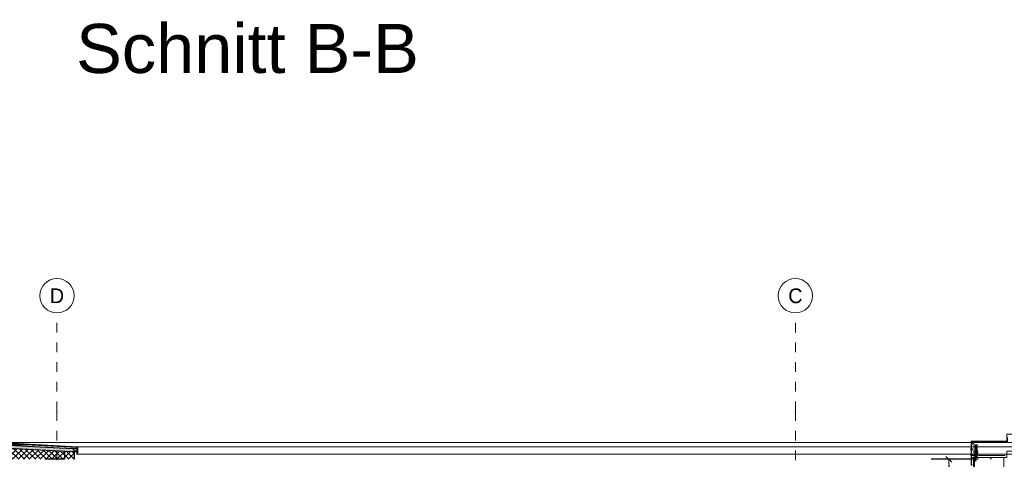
# Model space of a CAD drawing. Header units: metres. Extents: x -20.3 to 39.4, y -22.2 to 2.8.
# Tile 26 of 65: x -0.4 to 9.7, y -1.7 to 2.8. Entities that reach past the tile are written whole.
import ezdxf
from ezdxf.enums import TextEntityAlignment as Align

# ---------------------------------------------------------------- set-up
doc = ezdxf.new("R2010")
doc.units = ezdxf.units.M
doc.header["$LTSCALE"] = 0.4
doc.header["$MEASUREMENT"] = 0
doc.linetypes.add('Raster', pattern=[0.2, 0.1, -0.05, 0, -0.05])
doc.layers.get('0').update_dxf_attribs({"color": 8, "lineweight": 9})
doc.layers.get('Defpoints').update_dxf_attribs({"color": 8, "lineweight": 9})
for name, color, linetype in [('Neubau__ GHIW- Attika Fassade', 8, 'Continuous'), ('Neubau_R-Konstruktionsraster gross', 33, 'Continuous'), ('Neubau_S-Linien _ Schraffuren.2D', 8, 'Continuous'), ('Neubau_T-Bemaßung', 8, 'Continuous')]:
    doc.layers.add(name, color=color, linetype=linetype)
doc.styles.add('ERSTELLTER_STIL_1', font='txt')
doc.styles.add('ERSTELLTER_STIL_2', font='arial.ttf')
doc.dimstyles.new('ERSTELLTER_STIL__1', dxfattribs={"dimtxt": 0.0875, "dimasz": 0.059375, "dimexe": 0.18, "dimexo": 0.0625, "dimgap": 0, "dimtad": 1, "dimzin": 0, "dimdsep": 46, "dimtxsty": 'ERSTELLTER_STIL_2', "dimblk": 'ARROWHEAD_6', "dimblk1": 'ARROWHEAD_6', "dimblk2": 'ARROWHEAD_6', "dimcen": 0.09, "dimclrd": 7, "dimclre": 7, "dimclrt": 7, "dimazin": 0, "dimtfac": 1, "dimtdec": 4, "dimtmove": 0, "dimatfit": 3, "dimfxl": 1, "dimtolj": 1, "dimtzin": 0, "dimarcsym": 0})
pattern_1 = [(135, (388.31789, -10.175), (0.0282842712, 0.0282842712), []), (225, (388.31789, -10.175), (-0.0282842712, 0.0282842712), [])]

# ---------------------------------------------------------------- blocks, each defined once
blk = doc.blocks.new('ARROWHEAD_6')
at = {"color": 0, "linetype": 'Continuous', "lineweight": 0}
for p, q in [((0, 0), (-1, 0)), ((-0.5, -0.5), (0.5, 0.5))]:
    blk.add_line(p, q, dxfattribs=at)
blk = doc.blocks.new('*D249')
at = {"layer": 'Defpoints', "color": 0, "linetype": 'Continuous', "transparency": 16777216}
for p in [(-1.951, -1.495), (-1.89, -1.495), (4.23, -10.195)]:
    blk.add_point(p, dxfattribs=at)
at = {"layer": 'Neubau_T-Bemaßung', "linetype": 'Continuous', "lineweight": -2, "transparency": 16777216}
for p, q in [((-1.953, -1.495), (-2.131, -1.495)), ((-1.951, -1.554), (-1.951, -5.735)), ((-1.951, -10.136), (-1.951, -5.962)), ((4.167, -10.195), (-2.131, -10.195))]:
    blk.add_line(p, q, dxfattribs=at)
at = {"layer": 'Neubau_T-Bemaßung', "linetype": 'Continuous', "lineweight": -2, "transparency": 16777216, "xscale": 0.059375, "yscale": 0.059375, "zscale": 0.059375}
for p, rotation in [((-1.951, -1.495), 90), ((-1.951, -10.195), 270)]:
    blk.add_blockref('ARROWHEAD_6', p, dxfattribs=dict(at, rotation=rotation))
at = {"layer": 'Neubau_T-Bemaßung', "linetype": 'Continuous', "lineweight": 9, "transparency": 16777216, "insert": (-1.951, -5.848), "char_height": 0.0875, "attachment_point": 5, "rotation": 90, "style": 'ERSTELLTER_STIL_2'}
blk.add_mtext('\\A1;8.70', dxfattribs=at)
blk = doc.blocks.new('*D268')
at = {"layer": 'Defpoints', "color": 0, "linetype": 'Continuous', "transparency": 16777216}
for p in [(9.089, -1.665), (9.45, -1.665), (9.45, -2.395)]:
    blk.add_point(p, dxfattribs=at)
at = {"layer": 'Neubau_T-Bemaßung', "linetype": 'Continuous', "lineweight": -2, "transparency": 16777216}
for p, q in [((9.387, -1.665), (8.909, -1.665)), ((9.089, -1.724), (9.089, -1.917)), ((9.089, -2.336), (9.089, -2.144)), ((9.387, -2.395), (8.909, -2.395))]:
    blk.add_line(p, q, dxfattribs=at)
at = {"layer": 'Neubau_T-Bemaßung', "linetype": 'Continuous', "lineweight": -2, "transparency": 16777216, "xscale": 0.059375, "yscale": 0.059375, "zscale": 0.059375}
for p, rotation in [((9.089, -1.665), 90), ((9.089, -2.395), 270)]:
    blk.add_blockref('ARROWHEAD_6', p, dxfattribs=dict(at, rotation=rotation))
at = {"layer": 'Neubau_T-Bemaßung', "linetype": 'Continuous', "lineweight": 9, "transparency": 16777216, "insert": (9.089, -2.03), "char_height": 0.0875, "attachment_point": 5, "rotation": 90, "style": 'ERSTELLTER_STIL_2'}
blk.add_mtext('\\A1;0.73', dxfattribs=at)

msp = doc.modelspace()

# ---------------------------------------------------------------- hatches: boundary and pattern name
at = {"linetype": 'Continuous', "lineweight": 9}
h = msp.add_hatch(dxfattribs=at)
h.set_pattern_fill('ANSI31_0002', color=256, style=0, pattern_type=2)
h.set_pattern_definition([(90, (10.588, -1.56411), (-0.079375, 0), [])])
h.paths.add_polyline_path([(9.686, -1.48), (9.319, -1.48), (9.319, -1.49), (9.686, -1.49)])
at = {"linetype": 'Continuous', "lineweight": 25}
h = msp.add_hatch(dxfattribs=at)
h.set_pattern_fill('ANSI31_0002', color=256, style=0, pattern_type=2)
h.set_pattern_definition([(45, (9.51, -1.665), (-0.11225, 0.11225), [])])
h.paths.add_polyline_path([(9.65, -1.665), (9.65, -1.647), (9.365, -1.647), (9.365, -1.651), (9.365, -1.652), (9.365, -1.665)])
at = {"layer": 'Neubau__ GHIW- Attika Fassade', "linetype": 'Continuous', "lineweight": 0}
msp.add_hatch(color=256, dxfattribs=at).paths.add_polyline_path([(-0.58, -1.645), (-0.575, -1.645), (-0.575, -1.5), (0.203, -1.542), (0.203, -1.612), (0.208, -1.612), (0.208, -1.537), (-0.58, -1.495)])
at = {"layer": 'Neubau__ GHIW- Attika Fassade', "linetype": 'Continuous', "lineweight": 15}
msp.add_hatch(color=256, dxfattribs=at).paths.add_polyline_path([(-0.564, -1.548), (-0.53, -1.55), (-0.49, -1.552), (0.075, -1.581), (0.158, -1.586), (0.175, -1.587), (0.175, -1.573), (0.159, -1.556), (-0.562, -1.518)])
at = {"layer": 'Neubau__ GHIW- Attika Fassade', "linetype": 'Continuous', "lineweight": 0}
h = msp.add_hatch(dxfattribs=at)
h.set_pattern_fill('DÄMMUNG__HART_1_0002', color=256, style=0, pattern_type=2)
h.set_pattern_definition(pattern_1)
h.paths.add_polyline_path([(-0.49, -1.552), (-0.49, -1.665), (0.075, -1.665), (0.075, -1.581)])
h = msp.add_hatch(dxfattribs=at)
h.set_pattern_fill('DÄMMUNG__HART_1_0002', color=256, style=0, pattern_type=2)
h.set_pattern_definition(pattern_1)
h.paths.add_polyline_path([(0.075, -1.581), (0.075, -1.665), (0.175, -1.665), (0.175, -1.588), (0.158, -1.586)])

# ---------------------------------------------------------------- linework, layer by layer
at = {"linetype": 'Continuous', "lineweight": 9}
msp.add_lwpolyline([(9.688, -1.444, 0.753554), (9.684, -1.443), (9.682, -1.447), (9.683, -1.448), (9.685, -1.443, -0.753554), (9.687, -1.444), (9.687, -1.478, -0.414213), (9.686, -1.479), (9.319, -1.479, 0.414213), (9.317, -1.481), (9.317, -1.724, 0.733231), (9.32, -1.725), (9.327, -1.714), (9.326, -1.714), (9.319, -1.724, -0.733231), (9.318, -1.724), (9.318, -1.481, -0.414213), (9.319, -1.48), (9.686, -1.48, 0.414213), (9.688, -1.478)], format="xyb", close=True, dxfattribs=at)
for points in [[(9.685, -1.491), (9.321, -1.491, 0.414214), (9.318, -1.494), (9.318, -1.627), (9.358, -1.627)], [(9.321, -1.627), (9.321, -1.497, -0.414361), (9.324, -1.494), (9.688, -1.494, 0.414361)], [(9.321, -1.499), (9.331, -1.499), (9.339, -1.499, -0.408629), (9.341, -1.501), (9.341, -1.508, -0.408635), (9.339, -1.51), (9.327, -1.511), (9.321, -1.511)], [(9.311, -1.557), (9.321, -1.557), (9.329, -1.557, -0.408629), (9.331, -1.559), (9.331, -1.566, -0.408635), (9.329, -1.568), (9.317, -1.569), (9.311, -1.569)], [(9.378, -1.583), (9.378, -1.525, 0.198915), (9.377, -1.522), (9.374, -1.519, 0.203334), (9.372, -1.518), (9.355, -1.518, 0.197634), (9.352, -1.519), (9.349, -1.522, 0.183766), (9.348, -1.525), (9.348, -1.583)], [(9.359, -1.518, 0.405021), (9.359, -1.519), (9.359, -1.647)], [(9.361, -1.647), (9.361, -1.519, 0.401201), (9.36, -1.518)], [(9.365, -1.647), (9.365, -1.519, -0.401201), (9.366, -1.518)], [(9.367, -1.518, -0.405021), (9.368, -1.519), (9.368, -1.647)], [(9.311, -1.615), (9.321, -1.615), (9.329, -1.615, -0.408629), (9.331, -1.617), (9.331, -1.624, -0.408635), (9.329, -1.626), (9.317, -1.626), (9.311, -1.627)], [(9.388, -1.627), (9.664, -1.627, 0.414214)]]:
    msp.add_lwpolyline(points, format="xyb", dxfattribs=at)
for points in [[(9.686, -1.48), (9.319, -1.48), (9.319, -1.49), (9.686, -1.49)], [(9.356, -1.645), (9.37, -1.645), (9.37, -1.647), (9.356, -1.647)]]:
    msp.add_lwpolyline(points, close=True, dxfattribs=at)
for points in [[(9.348, -1.591), (9.348, -1.608)], [(9.378, -1.608), (9.378, -1.591)], [(9.65, -1.825), (9.65, -1.647), (9.34, -1.647), (9.34, -1.824)], [(9.348, -1.616), (9.348, -1.647), (9.378, -1.647), (9.378, -1.616)], [(9.35, -1.647), (9.35, -1.824)], [(9.365, -1.647), (9.365, -1.651), (9.365, -1.652), (9.365, -1.682), (9.363, -1.689), (9.362, -1.682), (9.362, -1.652), (9.361, -1.651), (9.361, -1.647)], [(9.366, -1.653), (9.361, -1.654)], [(9.366, -1.655), (9.361, -1.656)], [(9.366, -1.657), (9.361, -1.659)], [(9.366, -1.66), (9.361, -1.661)], [(9.366, -1.662), (9.361, -1.663)], [(9.366, -1.664), (9.361, -1.665)]]:
    msp.add_lwpolyline(points, dxfattribs=at)
for centre, radius in [((9.346, -1.587), 0.00444), ((9.363, -1.587), 0.00222), ((9.38, -1.587), 0.00444), ((9.346, -1.612), 0.00444), ((9.363, -1.612), 0.00222), ((9.38, -1.612), 0.00444)]:
    msp.add_circle(centre, radius, dxfattribs=at)
msp.add_arc((9.363, -1.653), 0.00954, 59.1843, 120.8157, dxfattribs=at)
at = {"layer": 'Neubau__ GHIW- Attika Fassade', "linetype": 'Continuous', "lineweight": 25}
for p, q in [((-0.58, -1.495), (0.208, -1.537)), ((-0.575, -1.5), (0.203, -1.542)), ((-0.562, -1.518), (0.159, -1.556)), ((0.075, -1.581), (0.075, -1.665)), ((0.158, -1.586), (0.175, -1.588)), ((0.158, -1.586), (0.175, -1.587)), ((0.159, -1.556), (0.175, -1.573)), ((0.175, -1.573), (0.175, -1.587)), ((0.175, -1.588), (0.175, -1.665)), ((0.203, -1.542), (0.203, -1.612)), ((0.208, -1.537), (0.208, -1.612)), ((0.075, -1.665), (-0.125, -1.665)), ((0.208, -1.612), (0.203, -1.612))]:
    msp.add_line(p, q, dxfattribs=at)
at = {"layer": 'Neubau__ GHIW- Attika Fassade', "linetype": 'Continuous', "lineweight": 9}
for p, q in [((15.215, -1.495), (-0.58, -1.495)), ((-0.241, -1.518), (-0.562, -1.518)), ((0.203, -1.556), (0.159, -1.556)), ((0.203, -1.573), (0.175, -1.573)), ((0.203, -1.587), (0.175, -1.587)), ((0.203, -1.588), (0.175, -1.588)), ((15.215, -1.537), (0.208, -1.537)), ((15.215, -1.612), (0.208, -1.612))]:
    msp.add_line(p, q, dxfattribs=at)
at = {"layer": 'Neubau__ GHIW- Attika Fassade', "linetype": 'Continuous', "lineweight": 25, "flags": 128}
msp.add_lwpolyline([(-0.53, -1.55), (-0.49, -1.552), (0.075, -1.581), (0.158, -1.586)], dxfattribs=at)
at = {"layer": 'Neubau_R-Konstruktionsraster gross', "linetype": 'Raster', "lineweight": 9}
for p, q in [((0, -1.175), (0, -0.175)), ((7.525, -1.175), (7.525, -0.175)), ((0, -1.175), (0, -15.175)), ((7.525, -1.175), (7.525, -15.175))]:
    msp.add_line(p, q, dxfattribs=at)
at = {"layer": 'Neubau_R-Konstruktionsraster gross', "linetype": 'Continuous', "lineweight": 9, "flags": 128}
for points in [[(0, -0.175, 1), (0, 0.175, 1)], [(7.525, -0.175, 1), (7.525, 0.175, 1)]]:
    msp.add_lwpolyline(points, format="xyb", close=True, dxfattribs=at)
at = {"layer": 'Neubau_R-Konstruktionsraster gross', "linetype": 'Raster', "lineweight": 9}
for p in [(0, -1.175), (0, -1.175), (7.525, -1.175), (7.525, -1.175)]:
    msp.add_point(p, dxfattribs=at)
at = {"layer": 'Neubau_S-Linien _ Schraffuren.2D', "linetype": 'Continuous', "lineweight": 15, "flags": 128}
msp.add_lwpolyline([(9.317, -1.479), (9.678, -1.479), (9.678, -1.41), (13.752, -1.41), (13.752, -1.479), (14.113, -1.479), (14.113, -1.647), (13.752, -1.647), (13.752, -1.582), (9.678, -1.582), (9.678, -1.647), (9.317, -1.647)], close=True, dxfattribs=at)

# ---------------------------------------------------------------- texts
at = {"linetype": 'Continuous', "insert": (0.195, 2.769), "char_height": 0.5, "attachment_point": 1, "style": 'ERSTELLTER_STIL_2'}
msp.add_mtext_dynamic_manual_height_columns('Schnitt B-B', width=141.01421, gutter_width=5, heights=[0], dxfattribs=at)
at = {"layer": 'Neubau_R-Konstruktionsraster gross', "style": 'ERSTELLTER_STIL_1'}
for s, p in [('D', (0, 0.075)), ('C', (7.525, 0.075))]:
    msp.add_text(s, height=0.15, dxfattribs=at).set_placement(p, align=Align.TOP_CENTER)

# ---------------------------------------------------------------- dimensions: what is measured, and where the dimension line sits
at = {"layer": 'Neubau_T-Bemaßung', "linetype": 'Continuous', "lineweight": 9}
for base, p1, p2, picture, middle in [((-1.951, -1.495), (4.23, -10.195), (-1.89, -1.495), '*D249', (-1.951, -5.848)), ((9.089, -1.665), (9.45, -2.395), (9.45, -1.665), '*D268', (9.089, -2.03))]:
    dim = msp.add_linear_dim(base=base, p1=p1, p2=p2, angle=90, dimstyle='ERSTELLTER_STIL__1', override={"dimclrd": 256, "dimclre": 256, "dimclrt": 256}, dxfattribs=at)
    dim.commit()
    dim.dimension.update_dxf_attribs({"geometry": picture, "text_midpoint": middle, "dimtype": 160, "text_rotation": 90})

doc.saveas('drawing.dxf')
